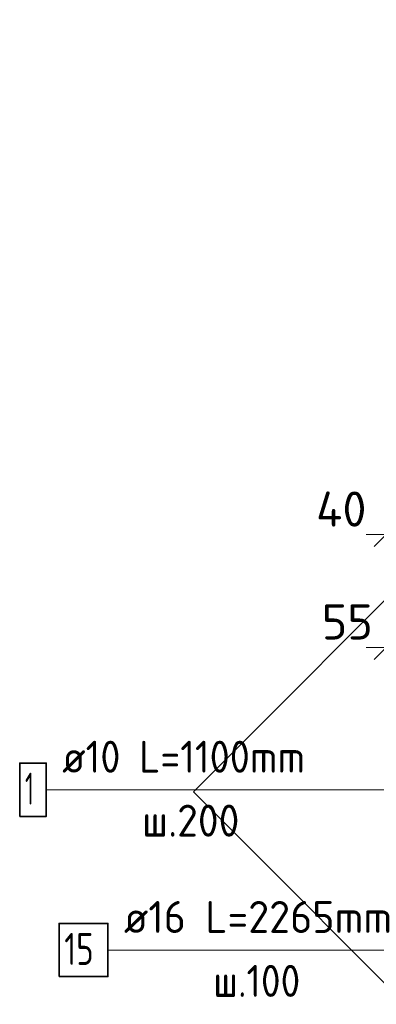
# Model space of a CAD drawing. Header units: millimetres. Extents: x -2995 to 60896, y -2809 to 57831.
# Tile 71 of 169: x 35180 to 35628, y 21086 to 22318. Entities that reach past the tile are written whole.
import ezdxf

# ---------------------------------------------------------------- set-up
doc = ezdxf.new("R2010")
doc.units = ezdxf.units.MM
doc.header["$PDMODE"] = 65
for name, color, linetype, lineweight in [('Standard', 7, 'Continuous', 25), ('Арм.стержн. Арматура края', 96, 'Continuous', 35), ('Размерная линия_ общее', 7, 'Continuous', 13)]:
    doc.layers.add(name, color=color, linetype=linetype, lineweight=lineweight)
doc.layers.add('Арм.стержн. вертикальными 2', color=7, linetype='Continuous', lineweight=35, true_color=0x006e00)
doc.styles.add('ISOCPEUR', font='ISOCPEUR')
doc.dimstyles.new('DIMSTYLE_3', dxfattribs={"dimtxt": 44, "dimasz": 50, "dimexe": 0, "dimexo": 0, "dimgap": 22, "dimtad": 2, "dimdec": 0, "dimrnd": 5, "dimzin": 12, "dimdsep": 46, "dimtxsty": 'ISOCPEUR', "dimblk1": 'ALL_ML_STRICH', "dimblk2": 'ALL_ML_STRICH', "dimsah": 1, "dimcen": 0, "dimclrd": 7, "dimclre": 256, "dimclrt": 7, "dimadec": 0, "dimazin": 0, "dimtfac": 1, "dimtdec": 0, "dimtix": 1, "dimtmove": 2, "dimatfit": 3, "dimfxl": 0, "dimtvp": 1.2, "dimtzin": 0, "dimlwd": 0, "dimlwe": -3, "dimarcsym": 0})

# ---------------------------------------------------------------- blocks, each defined once
blk = doc.blocks.new('ALL_ML_STRICH')
at = {"color": 0, "linetype": 'ByBlock', "lineweight": -2}
for p, q in [((0, -0.5), (0, 0.5)), ((-0.3, -0.3), (0.3, 0.3)), ((-1, 0), (0.5, 0))]:
    blk.add_line(p, q, dxfattribs=at)
blk = doc.blocks.new('*D366')
at = {"layer": 'DEFPOINTS', "color": 7, "linetype": 'Continuous', "lineweight": 13, "transparency": 33554687}
for p in [(35639.9, 21532.2), (35639.9, 21451.8), (35692.9, 21299.8)]:
    blk.add_point(p, dxfattribs=at)
at = {"layer": 'Размерная линия_ общее', "color": 253, "linetype": 'Continuous', "lineweight": -2, "true_color": 0xa0a0a0, "transparency": 33554687}
for p, q in [((35639.9, 21471.8), (35639.9, 21532.2)), ((35692.9, 21319.8), (35692.9, 21532.2))]:
    blk.add_line(p, q, dxfattribs=at)
at = {"layer": 'Размерная линия_ общее', "color": 7, "linetype": 'Continuous', "lineweight": -2, "transparency": 33554687}
blk.add_line((35639.9, 21532.2), (35692.9, 21532.2), dxfattribs=at)
at = {"layer": 'Размерная линия_ общее', "color": 7, "linetype": 'Continuous', "lineweight": 13, "transparency": 33554687, "xscale": 50, "yscale": 50, "zscale": 50, "rotation": 180}
blk.add_blockref('ALL_ML_STRICH', (35639.9, 21532.2), dxfattribs=at)
at = {"layer": 'Размерная линия_ общее', "color": 7, "linetype": 'Continuous', "lineweight": 13, "transparency": 33554687, "xscale": 50, "yscale": 50, "zscale": 50}
blk.add_blockref('ALL_ML_STRICH', (35692.9, 21532.2), dxfattribs=at)
at = {"layer": 'Размерная линия_ общее', "color": 7, "linetype": 'Continuous', "lineweight": 13, "transparency": 33554687, "insert": (35591.1, 21564.4), "char_height": 44, "width": 88, "attachment_point": 5, "style": 'ISOCPEUR'}
blk.add_mtext('\\A1;{55}', dxfattribs=at)
blk = doc.blocks.new('*D370')
at = {"layer": 'DEFPOINTS', "color": 7, "linetype": 'Continuous', "lineweight": 13, "transparency": 33554687}
for p in [(35639.9, 21673.7), (35639.9, 21451.8), (35679.9, 21406.8)]:
    blk.add_point(p, dxfattribs=at)
at = {"layer": 'Размерная линия_ общее', "color": 253, "linetype": 'Continuous', "lineweight": -2, "true_color": 0xa0a0a0, "transparency": 33554687}
for p, q in [((35639.9, 21471.8), (35639.9, 21673.7)), ((35679.9, 21426.8), (35679.9, 21673.7))]:
    blk.add_line(p, q, dxfattribs=at)
at = {"layer": 'Размерная линия_ общее', "color": 7, "linetype": 'Continuous', "lineweight": -2, "transparency": 33554687}
blk.add_line((35639.9, 21673.7), (35679.9, 21673.7), dxfattribs=at)
at = {"layer": 'Размерная линия_ общее', "color": 7, "linetype": 'Continuous', "lineweight": 13, "transparency": 33554687, "xscale": 50, "yscale": 50, "zscale": 50, "rotation": 180}
blk.add_blockref('ALL_ML_STRICH', (35639.9, 21673.7), dxfattribs=at)
at = {"layer": 'Размерная линия_ общее', "color": 7, "linetype": 'Continuous', "lineweight": 13, "transparency": 33554687, "xscale": 50, "yscale": 50, "zscale": 50}
blk.add_blockref('ALL_ML_STRICH', (35679.9, 21673.7), dxfattribs=at)
at = {"layer": 'Размерная линия_ общее', "color": 7, "linetype": 'Continuous', "lineweight": 13, "transparency": 33554687, "insert": (35583.5, 21705.7), "char_height": 44, "width": 88, "attachment_point": 5, "style": 'ISOCPEUR'}
blk.add_mtext('\\A1;{40}', dxfattribs=at)

msp = doc.modelspace()

# ---------------------------------------------------------------- linework, layer by layer
at = {"layer": 'Standard', "color": 7, "linetype": 'Continuous', "lineweight": 25, "transparency": 33554687}
msp.add_lwpolyline([(36364.9, 20385.4), (37331.3, 21351.8), (36364.9, 22318.2), (35398.5, 21351.8), (36364.9, 20385.4)], dxfattribs=at)
at = {"layer": 'Арм.стержн. Арматура края', "color": 7, "linetype": 'Continuous', "lineweight": 13, "transparency": 33554687}
for p, q in [((35213.7, 21354.3), (35609.7, 21354.3)), ((35609.7, 21354.3), (35664.9, 21354.3))]:
    msp.add_line(p, q, dxfattribs=at)
at = {"layer": 'Арм.стержн. Арматура края', "color": 7, "linetype": 'Continuous', "lineweight": 35, "transparency": 33554687}
msp.add_lwpolyline([(35180.4, 21321), (35213.7, 21321), (35213.7, 21387.7), (35180.4, 21387.7), (35180.4, 21321)], dxfattribs=at)
at = {"layer": 'Арм.стержн. вертикальными 2', "color": 7, "linetype": 'Continuous', "lineweight": 13, "transparency": 33554687}
msp.add_line((35291, 21153.7), (35703, 21153.7), dxfattribs=at)
at = {"layer": 'Арм.стержн. вертикальными 2', "color": 7, "linetype": 'Continuous', "lineweight": 35, "transparency": 33554687}
msp.add_lwpolyline([(35229.7, 21120.4), (35291, 21120.4), (35291, 21187.1), (35229.7, 21187.1), (35229.7, 21120.4)], dxfattribs=at)

# ---------------------------------------------------------------- texts
at = {"layer": 'Арм.стержн. Арматура края', "color": 7, "linetype": 'Continuous', "lineweight": 25, "transparency": 33554687, "char_height": 40, "attachment_point": 7, "style": 'ISOCPEUR'}
for s, insert, width in [('\\W0.92;ø10 L=1100mm ', (35233.7, 21375.7), 374.226), ('\\W0.56;1', (35187.1, 21335.7), 31.111), ('\\W0.95;ш.200 ', (35333.7, 21295.7), 174.933)]:
    msp.add_mtext(s, dxfattribs=dict(at, insert=insert, width=width))
at = {"layer": 'Арм.стержн. вертикальными 2', "color": 7, "linetype": 'Continuous', "lineweight": 25, "transparency": 33554687, "char_height": 40, "attachment_point": 7, "style": 'ISOCPEUR'}
for s, insert, width in [('\\W0.96;ø16 L=2265mm ', (35311, 21175.1), 391.004), ('\\W0.75;15', (35236.3, 21135.1), 62.971), ('\\W0.90;ш.100 ', (35423, 21095.1), 165.982)]:
    msp.add_mtext(s, dxfattribs=dict(at, insert=insert, width=width))

# ---------------------------------------------------------------- dimensions: what is measured, and where the dimension line sits
at = {"layer": 'Размерная линия_ общее', "color": 7, "linetype": 'Continuous', "lineweight": 13, "transparency": 33554687}
for base, p2, picture, middle in [((35679.9, 21673.7), (35679.9, 21426.8), '*D370', (35583.5, 21705.7)), ((35692.9, 21532.2), (35692.9, 21319.8), '*D366', (35591.1, 21564.4))]:
    dim = msp.add_linear_dim(base=base, p1=(35639.9, 21471.8), p2=p2, dimstyle='DIMSTYLE_3', override={"dimpost": '<>', "dimclrd": 7, "dimclre": 253, "dimclrt": 7, "dimlwd": 0, "dimlwe": 65533}, dxfattribs=at)
    dim.commit()
    dim.dimension.update_dxf_attribs({"geometry": picture, "text_midpoint": middle, "dimtype": 160})

doc.saveas('drawing.dxf')
